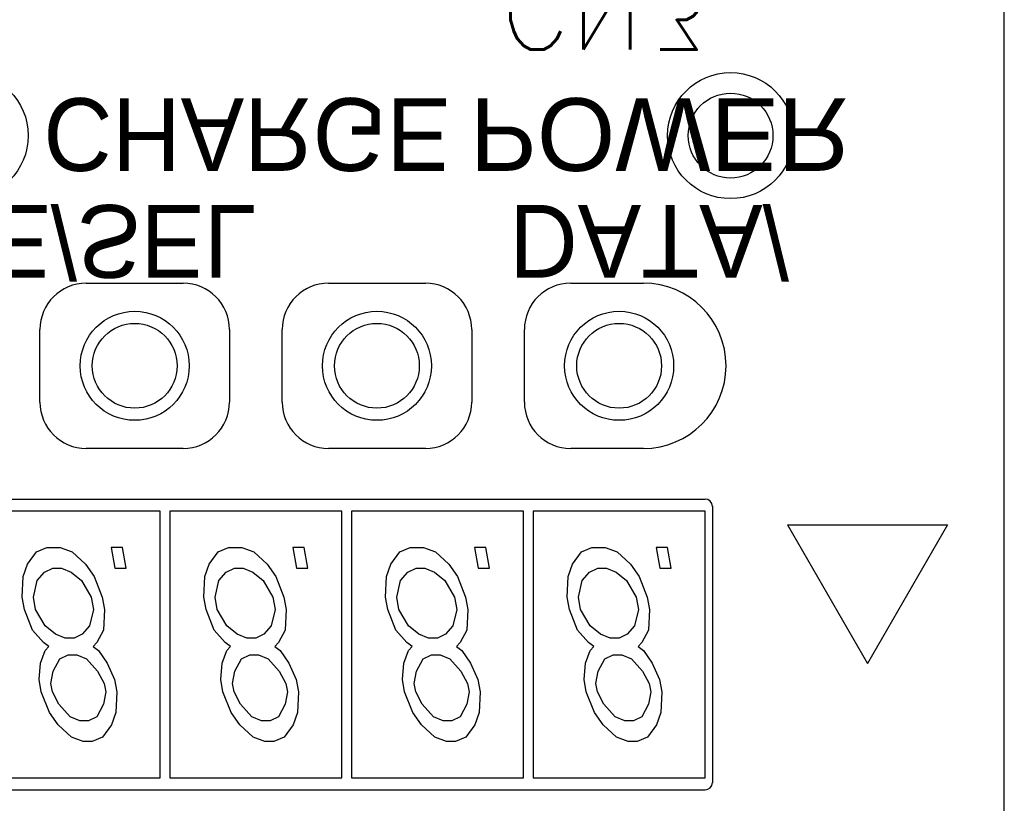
# Model space of a CAD drawing. Extents: x 4 to 2311, y -23 to 1597.
# Tile 11 of 18: x 261 to 282, y 1314 to 1331. Entities that reach past the tile are written whole.
import ezdxf

# ---------------------------------------------------------------- set-up
doc = ezdxf.new("R2010")
doc.units = 0
doc.header["$LTSCALE"] = 7
doc.header["$MEASUREMENT"] = 0
doc.layers.add('001', color=7, linetype='CONTINUOUS')
doc.layers.add('003', color=7, linetype='CONTINUOUS')
doc.styles.get("Standard").update_dxf_attribs({"font": 'Gulim.ttf', "width": 0.8})
doc.styles.add('TATEGAKI', font='TXT', dxfattribs={"height": 1, "bigfont": 'BIGFONT'})

msp = doc.modelspace()

# ---------------------------------------------------------------- linework, layer by layer
at = {"layer": '001', "color": 2}
for p, q in [((281.652, 1304.114), (281.652, 1384.114)), ((281.652, 1305.614), (281.652, 1382.489)), ((262.702, 1325.07), (264.702, 1325.07)), ((267.702, 1325.07), (269.702, 1325.07)), ((272.702, 1325.07), (274.202, 1325.07)), ((261.746, 1322.614), (261.746, 1324.114)), ((265.659, 1324.114), (265.659, 1322.614)), ((266.746, 1322.614), (266.746, 1324.114)), ((270.659, 1324.114), (270.659, 1322.614)), ((271.746, 1322.614), (271.746, 1324.114)), ((264.702, 1321.657), (262.702, 1321.657)), ((269.702, 1321.657), (267.702, 1321.657)), ((274.202, 1321.657), (272.702, 1321.657)), ((256.925, 1320.614), (275.48, 1320.614)), ((264.227, 1320.364), (260.677, 1320.364)), ((264.227, 1314.864), (264.227, 1320.364)), ((267.977, 1320.364), (264.427, 1320.364)), ((264.427, 1320.364), (264.427, 1314.864)), ((267.977, 1314.864), (267.977, 1320.364)), ((271.727, 1320.364), (268.177, 1320.364)), ((268.177, 1320.364), (268.177, 1314.864)), ((271.727, 1314.864), (271.727, 1320.364)), ((275.477, 1320.364), (271.927, 1320.364)), ((271.927, 1320.364), (271.927, 1314.864)), ((275.477, 1314.864), (275.477, 1320.364)), ((275.627, 1320.468), (275.627, 1314.759)), ((277.178, 1320.079), (280.48, 1320.079)), ((277.178, 1320.079), (278.829, 1317.219)), ((280.48, 1320.079), (278.829, 1317.219)), ((261.491, 1319.273), (261.676, 1319.528)), ((261.676, 1319.528), (261.89, 1319.614)), ((261.89, 1319.614), (262.165, 1319.614)), ((262.165, 1319.614), (262.409, 1319.528)), ((262.409, 1319.528), (262.683, 1319.273)), ((263.219, 1319.614), (263.294, 1319.188)), ((263.448, 1319.614), (263.219, 1319.614)), ((263.523, 1319.188), (263.448, 1319.614)), ((265.241, 1319.273), (265.426, 1319.528)), ((265.426, 1319.528), (265.64, 1319.614)), ((265.64, 1319.614), (265.915, 1319.614)), ((265.915, 1319.614), (266.159, 1319.528)), ((266.159, 1319.528), (266.433, 1319.273)), ((266.969, 1319.614), (267.044, 1319.188)), ((267.198, 1319.614), (266.969, 1319.614)), ((267.273, 1319.188), (267.198, 1319.614)), ((268.991, 1319.273), (269.176, 1319.528)), ((269.176, 1319.528), (269.39, 1319.614)), ((269.39, 1319.614), (269.665, 1319.614)), ((269.665, 1319.614), (269.909, 1319.528)), ((269.909, 1319.528), (270.183, 1319.273)), ((270.719, 1319.614), (270.794, 1319.188)), ((270.948, 1319.614), (270.719, 1319.614)), ((271.023, 1319.188), (270.948, 1319.614)), ((272.741, 1319.273), (272.926, 1319.528)), ((272.926, 1319.528), (273.14, 1319.614)), ((273.14, 1319.614), (273.415, 1319.614)), ((273.415, 1319.614), (273.659, 1319.528)), ((273.659, 1319.528), (273.933, 1319.273)), ((274.469, 1319.614), (274.544, 1319.188)), ((274.698, 1319.614), (274.469, 1319.614)), ((274.773, 1319.188), (274.698, 1319.614)), ((261.399, 1319.018), (261.491, 1319.273)), ((262.683, 1319.273), (262.866, 1319.018)), ((265.149, 1319.018), (265.241, 1319.273)), ((266.433, 1319.273), (266.616, 1319.018)), ((268.899, 1319.018), (268.991, 1319.273)), ((270.183, 1319.273), (270.366, 1319.018)), ((272.649, 1319.018), (272.741, 1319.273)), ((273.933, 1319.273), (274.116, 1319.018)), ((261.689, 1318.933), (261.842, 1319.103)), ((261.842, 1319.103), (262.011, 1319.188)), ((262.011, 1319.188), (262.194, 1319.188)), ((262.194, 1319.188), (262.392, 1319.103)), ((262.392, 1319.103), (262.606, 1318.933)), ((263.294, 1319.188), (263.523, 1319.188)), ((265.439, 1318.933), (265.592, 1319.103)), ((265.592, 1319.103), (265.761, 1319.188)), ((265.761, 1319.188), (265.944, 1319.188)), ((265.944, 1319.188), (266.142, 1319.103)), ((266.142, 1319.103), (266.356, 1318.933)), ((267.044, 1319.188), (267.273, 1319.188)), ((269.189, 1318.933), (269.342, 1319.103)), ((269.342, 1319.103), (269.511, 1319.188)), ((269.511, 1319.188), (269.694, 1319.188)), ((269.694, 1319.188), (269.892, 1319.103)), ((269.892, 1319.103), (270.106, 1318.933)), ((270.794, 1319.188), (271.023, 1319.188)), ((272.939, 1318.933), (273.092, 1319.103)), ((273.092, 1319.103), (273.261, 1319.188)), ((273.261, 1319.188), (273.444, 1319.188)), ((273.444, 1319.188), (273.642, 1319.103)), ((273.642, 1319.103), (273.856, 1318.933)), ((274.544, 1319.188), (274.773, 1319.188)), ((261.382, 1318.592), (261.399, 1319.018)), ((261.612, 1318.592), (261.689, 1318.933)), ((262.606, 1318.933), (262.803, 1318.592)), ((262.866, 1319.018), (263.032, 1318.592)), ((265.132, 1318.592), (265.149, 1319.018)), ((265.362, 1318.592), (265.439, 1318.933)), ((266.356, 1318.933), (266.553, 1318.592)), ((266.616, 1319.018), (266.782, 1318.592)), ((268.882, 1318.592), (268.899, 1319.018)), ((269.112, 1318.592), (269.189, 1318.933)), ((270.106, 1318.933), (270.303, 1318.592)), ((270.366, 1319.018), (270.532, 1318.592)), ((272.632, 1318.592), (272.649, 1319.018)), ((272.862, 1318.592), (272.939, 1318.933)), ((273.856, 1318.933), (274.053, 1318.592)), ((274.116, 1319.018), (274.282, 1318.592)), ((261.427, 1318.337), (261.382, 1318.592)), ((261.657, 1318.337), (261.612, 1318.592)), ((262.803, 1318.592), (262.848, 1318.337)), ((263.032, 1318.592), (263.077, 1318.337)), ((265.177, 1318.337), (265.132, 1318.592)), ((265.407, 1318.337), (265.362, 1318.592)), ((266.553, 1318.592), (266.598, 1318.337)), ((266.782, 1318.592), (266.827, 1318.337)), ((268.927, 1318.337), (268.882, 1318.592)), ((269.157, 1318.337), (269.112, 1318.592)), ((270.303, 1318.592), (270.348, 1318.337)), ((270.532, 1318.592), (270.577, 1318.337)), ((272.677, 1318.337), (272.632, 1318.592)), ((272.907, 1318.337), (272.862, 1318.592)), ((274.053, 1318.592), (274.098, 1318.337)), ((274.282, 1318.592), (274.327, 1318.337)), ((261.594, 1317.911), (261.427, 1318.337)), ((261.854, 1317.997), (261.657, 1318.337)), ((262.848, 1318.337), (262.771, 1317.997)), ((263.077, 1318.337), (263.061, 1317.911)), ((265.344, 1317.911), (265.177, 1318.337)), ((265.604, 1317.997), (265.407, 1318.337)), ((266.598, 1318.337), (266.521, 1317.997)), ((266.827, 1318.337), (266.811, 1317.911)), ((269.094, 1317.911), (268.927, 1318.337)), ((269.354, 1317.997), (269.157, 1318.337)), ((270.348, 1318.337), (270.271, 1317.997)), ((270.577, 1318.337), (270.561, 1317.911)), ((272.844, 1317.911), (272.677, 1318.337)), ((273.104, 1317.997), (272.907, 1318.337)), ((274.098, 1318.337), (274.021, 1317.997)), ((274.327, 1318.337), (274.311, 1317.911)), ((261.822, 1317.656), (261.594, 1317.911)), ((262.067, 1317.826), (261.854, 1317.997)), ((262.771, 1317.997), (262.617, 1317.826)), ((263.061, 1317.911), (262.922, 1317.656)), ((265.572, 1317.656), (265.344, 1317.911)), ((265.817, 1317.826), (265.604, 1317.997)), ((266.521, 1317.997), (266.367, 1317.826)), ((266.811, 1317.911), (266.672, 1317.656)), ((269.322, 1317.656), (269.094, 1317.911)), ((269.567, 1317.826), (269.354, 1317.997)), ((270.271, 1317.997), (270.117, 1317.826)), ((270.561, 1317.911), (270.422, 1317.656)), ((273.072, 1317.656), (272.844, 1317.911)), ((273.317, 1317.826), (273.104, 1317.997)), ((274.021, 1317.997), (273.867, 1317.826)), ((274.311, 1317.911), (274.172, 1317.656)), ((261.929, 1317.571), (261.822, 1317.656)), ((262.266, 1317.741), (262.067, 1317.826)), ((262.449, 1317.741), (262.266, 1317.741)), ((262.617, 1317.826), (262.449, 1317.741)), ((262.922, 1317.656), (262.846, 1317.571)), ((265.679, 1317.571), (265.572, 1317.656)), ((266.016, 1317.741), (265.817, 1317.826)), ((266.199, 1317.741), (266.016, 1317.741)), ((266.367, 1317.826), (266.199, 1317.741)), ((266.672, 1317.656), (266.596, 1317.571)), ((269.429, 1317.571), (269.322, 1317.656)), ((269.766, 1317.741), (269.567, 1317.826)), ((269.949, 1317.741), (269.766, 1317.741)), ((270.117, 1317.826), (269.949, 1317.741)), ((270.422, 1317.656), (270.346, 1317.571)), ((273.179, 1317.571), (273.072, 1317.656)), ((273.516, 1317.741), (273.317, 1317.826)), ((273.699, 1317.741), (273.516, 1317.741)), ((273.867, 1317.826), (273.699, 1317.741)), ((274.172, 1317.656), (274.096, 1317.571)), ((261.76, 1317.231), (261.852, 1317.486)), ((261.852, 1317.486), (261.929, 1317.571)), ((262.846, 1317.571), (262.952, 1317.486)), ((262.952, 1317.486), (263.135, 1317.231)), ((265.51, 1317.231), (265.602, 1317.486)), ((265.602, 1317.486), (265.679, 1317.571)), ((266.596, 1317.571), (266.702, 1317.486)), ((266.702, 1317.486), (266.885, 1317.231)), ((269.26, 1317.231), (269.352, 1317.486)), ((269.352, 1317.486), (269.429, 1317.571)), ((270.346, 1317.571), (270.452, 1317.486)), ((270.452, 1317.486), (270.635, 1317.231)), ((273.01, 1317.231), (273.102, 1317.486)), ((273.102, 1317.486), (273.179, 1317.571)), ((274.096, 1317.571), (274.202, 1317.486)), ((274.202, 1317.486), (274.385, 1317.231)), ((262.019, 1317.06), (262.157, 1317.316)), ((262.157, 1317.316), (262.326, 1317.401)), ((262.326, 1317.401), (262.509, 1317.401)), ((262.509, 1317.401), (262.707, 1317.316)), ((262.707, 1317.316), (262.936, 1317.06)), ((265.769, 1317.06), (265.907, 1317.316)), ((265.907, 1317.316), (266.076, 1317.401)), ((266.076, 1317.401), (266.259, 1317.401)), ((266.259, 1317.401), (266.457, 1317.316)), ((266.457, 1317.316), (266.686, 1317.06)), ((269.519, 1317.06), (269.657, 1317.316)), ((269.657, 1317.316), (269.826, 1317.401)), ((269.826, 1317.401), (270.009, 1317.401)), ((270.009, 1317.401), (270.207, 1317.316)), ((270.207, 1317.316), (270.436, 1317.06)), ((273.269, 1317.06), (273.407, 1317.316)), ((273.407, 1317.316), (273.576, 1317.401)), ((273.576, 1317.401), (273.759, 1317.401)), ((273.759, 1317.401), (273.957, 1317.316)), ((273.957, 1317.316), (274.186, 1317.06)), ((261.728, 1316.89), (261.76, 1317.231)), ((261.972, 1316.805), (262.019, 1317.06)), ((262.936, 1317.06), (263.072, 1316.805)), ((263.135, 1317.231), (263.287, 1316.89)), ((265.478, 1316.89), (265.51, 1317.231)), ((265.722, 1316.805), (265.769, 1317.06)), ((266.686, 1317.06), (266.822, 1316.805)), ((266.885, 1317.231), (267.037, 1316.89)), ((269.228, 1316.89), (269.26, 1317.231)), ((269.472, 1316.805), (269.519, 1317.06)), ((270.436, 1317.06), (270.572, 1316.805)), ((270.635, 1317.231), (270.787, 1316.89)), ((272.978, 1316.89), (273.01, 1317.231)), ((273.222, 1316.805), (273.269, 1317.06)), ((274.186, 1317.06), (274.322, 1316.805)), ((274.385, 1317.231), (274.537, 1316.89)), ((261.773, 1316.635), (261.728, 1316.89)), ((263.287, 1316.89), (263.332, 1316.635)), ((265.523, 1316.635), (265.478, 1316.89)), ((267.037, 1316.89), (267.082, 1316.635)), ((269.273, 1316.635), (269.228, 1316.89)), ((270.787, 1316.89), (270.832, 1316.635)), ((273.023, 1316.635), (272.978, 1316.89)), ((274.537, 1316.89), (274.582, 1316.635)), ((261.94, 1316.209), (261.773, 1316.635)), ((262.003, 1316.635), (261.972, 1316.805)), ((262.139, 1316.379), (262.003, 1316.635)), ((263.103, 1316.635), (263.056, 1316.379)), ((263.072, 1316.805), (263.103, 1316.635)), ((263.332, 1316.635), (263.315, 1316.209)), ((265.69, 1316.209), (265.523, 1316.635)), ((265.753, 1316.635), (265.722, 1316.805)), ((265.889, 1316.379), (265.753, 1316.635)), ((266.853, 1316.635), (266.806, 1316.379)), ((266.822, 1316.805), (266.853, 1316.635)), ((267.082, 1316.635), (267.065, 1316.209)), ((269.44, 1316.209), (269.273, 1316.635)), ((269.503, 1316.635), (269.472, 1316.805)), ((269.639, 1316.379), (269.503, 1316.635)), ((270.603, 1316.635), (270.556, 1316.379)), ((270.572, 1316.805), (270.603, 1316.635)), ((270.832, 1316.635), (270.815, 1316.209)), ((273.19, 1316.209), (273.023, 1316.635)), ((273.253, 1316.635), (273.222, 1316.805)), ((273.389, 1316.379), (273.253, 1316.635)), ((274.353, 1316.635), (274.306, 1316.379)), ((274.322, 1316.805), (274.353, 1316.635)), ((274.582, 1316.635), (274.565, 1316.209)), ((262.368, 1316.124), (262.139, 1316.379)), ((263.056, 1316.379), (262.918, 1316.124)), ((266.118, 1316.124), (265.889, 1316.379)), ((266.806, 1316.379), (266.668, 1316.124)), ((269.868, 1316.124), (269.639, 1316.379)), ((270.556, 1316.379), (270.418, 1316.124)), ((273.618, 1316.124), (273.389, 1316.379)), ((274.306, 1316.379), (274.168, 1316.124)), ((262.123, 1315.954), (261.94, 1316.209)), ((262.566, 1316.039), (262.368, 1316.124)), ((262.749, 1316.039), (262.566, 1316.039)), ((262.918, 1316.124), (262.749, 1316.039)), ((263.315, 1316.209), (263.223, 1315.954)), ((265.873, 1315.954), (265.69, 1316.209)), ((266.316, 1316.039), (266.118, 1316.124)), ((266.499, 1316.039), (266.316, 1316.039)), ((266.668, 1316.124), (266.499, 1316.039)), ((267.065, 1316.209), (266.973, 1315.954)), ((269.623, 1315.954), (269.44, 1316.209)), ((270.066, 1316.039), (269.868, 1316.124)), ((270.249, 1316.039), (270.066, 1316.039)), ((270.418, 1316.124), (270.249, 1316.039)), ((270.815, 1316.209), (270.723, 1315.954)), ((273.373, 1315.954), (273.19, 1316.209)), ((273.816, 1316.039), (273.618, 1316.124)), ((273.999, 1316.039), (273.816, 1316.039)), ((274.168, 1316.124), (273.999, 1316.039)), ((274.565, 1316.209), (274.473, 1315.954)), ((262.397, 1315.699), (262.123, 1315.954)), ((263.223, 1315.954), (263.038, 1315.699)), ((266.147, 1315.699), (265.873, 1315.954)), ((266.973, 1315.954), (266.788, 1315.699)), ((269.897, 1315.699), (269.623, 1315.954)), ((270.723, 1315.954), (270.538, 1315.699)), ((273.647, 1315.699), (273.373, 1315.954)), ((274.473, 1315.954), (274.288, 1315.699)), ((262.641, 1315.614), (262.397, 1315.699)), ((263.038, 1315.699), (262.824, 1315.614)), ((266.391, 1315.614), (266.147, 1315.699)), ((266.788, 1315.699), (266.574, 1315.614)), ((270.141, 1315.614), (269.897, 1315.699)), ((270.538, 1315.699), (270.324, 1315.614)), ((273.891, 1315.614), (273.647, 1315.699)), ((274.288, 1315.699), (274.074, 1315.614)), ((262.824, 1315.614), (262.641, 1315.614)), ((266.574, 1315.614), (266.391, 1315.614)), ((270.324, 1315.614), (270.141, 1315.614)), ((274.074, 1315.614), (273.891, 1315.614)), ((260.677, 1314.864), (264.227, 1314.864)), ((264.427, 1314.864), (267.977, 1314.864)), ((268.177, 1314.864), (271.727, 1314.864)), ((271.927, 1314.864), (275.477, 1314.864)), ((256.925, 1314.614), (275.48, 1314.614))]:
    msp.add_line(p, q, dxfattribs=at)
for points in [[(275.627, 1320.464), (275.616, 1320.521), (275.583, 1320.569), (275.535, 1320.602), (275.477, 1320.614)], [(275.477, 1314.614), (275.535, 1314.625), (275.583, 1314.658), (275.616, 1314.706), (275.627, 1314.763)]]:
    msp.add_lwpolyline(points, dxfattribs=at)
for centre, radius in [((260.202, 1328.114), 1.301), ((276.002, 1328.114), 1.301), ((276.002, 1328.114), 0.875), ((263.702, 1323.364), 1.125), ((268.702, 1323.364), 1.125), ((273.702, 1323.364), 1.125), ((263.702, 1323.364), 0.875), ((268.702, 1323.364), 0.875), ((273.702, 1323.364), 0.875)]:
    msp.add_circle(centre, radius, dxfattribs=at)
for centre, radius, start, end in [((262.702, 1324.114), 0.956, 90, 180), ((264.702, 1324.114), 0.956, 0, 90), ((267.702, 1324.114), 0.956, 90, 180), ((269.702, 1324.114), 0.956, 0, 90), ((272.702, 1324.114), 0.956, 90, 180), ((274.202, 1323.364), 1.706, 270, 90), ((262.702, 1322.614), 0.956, 180, 270), ((264.702, 1322.614), 0.956, 270, 0), ((267.702, 1322.614), 0.956, 180, 270), ((269.702, 1322.614), 0.956, 270, 0), ((272.702, 1322.614), 0.956, 180, 270)]:
    msp.add_arc(centre, radius, start, end, dxfattribs=at)

# ---------------------------------------------------------------- texts
at = {"layer": '003', "style": 'TATEGAKI', "text_generation_flag": 2}
msp.add_text('CN3', height=1.6, rotation=180, dxfattribs=at).set_placement((271.255, 1331.49))
at = {"layer": '003', "text_generation_flag": 2}
for s, p in [('CHARGE', (261.817, 1328.886)), ('MODE/SEL', (256.079, 1326.681)), ('DATA/', (271.429, 1326.681))]:
    msp.add_text(s, height=1.5, rotation=180, dxfattribs=at).set_placement(p)
at = {"layer": '003', "text_generation_flag": 2, "width": 1.06}
msp.add_text('POWER', height=1.5, rotation=180, dxfattribs=at).set_placement((270.617, 1328.886))

doc.saveas('drawing.dxf')
